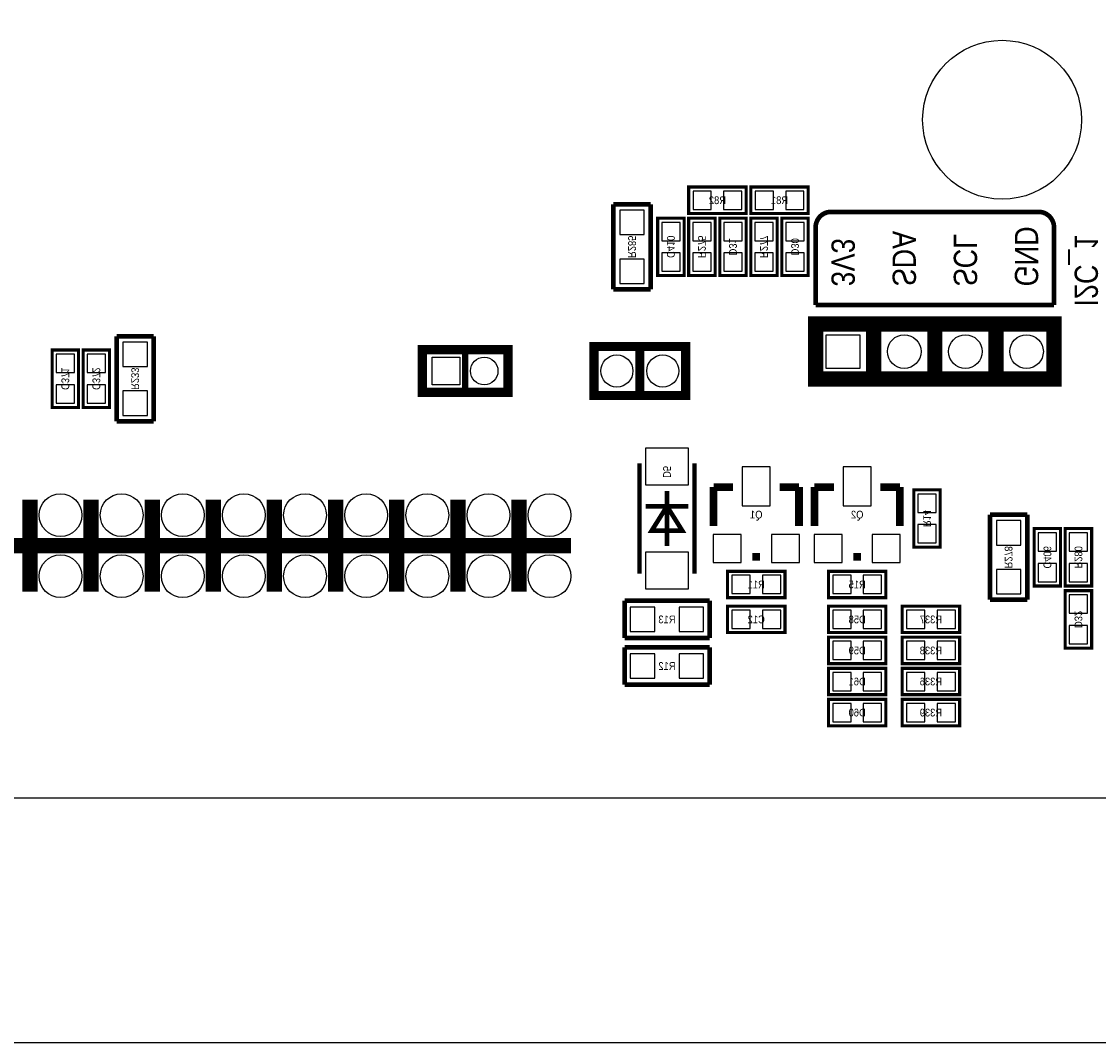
# Model space of a CAD drawing. Extents: x 0 to 150, y -8 to 98.
# Tile 3 of 13: x 42 to 77, y -8 to 25. Entities that reach past the tile are written whole.
import ezdxf
from ezdxf.enums import TextEntityAlignment as Align

# ---------------------------------------------------------------- set-up
doc = ezdxf.new("R2010")
doc.units = 0
for name, color, linetype in [('BG_OUTLINE', 92, 'CONTINUOUS'), ('BG_SILKSCREEN_BOTTOM', 52, 'CONTINUOUS'), ('PG_SILKSCREEN_BOTTOM', 150, 'CONTINUOUS'), ('PIN_BOTTOM', 253, 'CONTINUOUS'), ('RD_SILKSCREEN_BOTTOM', 80, 'CONTINUOUS')]:
    doc.layers.add(name, color=color, linetype=linetype)

msp = doc.modelspace()

# ---------------------------------------------------------------- linework, layer by layer
at = {"layer": 'BG_OUTLINE'}
msp.add_lwpolyline([(2.999994, 0), (146.99996, 0, 0.414214), (149.999954, 2.999994), (149.999954, 86.999826, 0.414214), (146.99996, 89.99982), (74.076052, 89.99982), (74.076052, 80.9498), (60.07608, 80.9498), (60.07608, 89.99982), (2.999994, 89.99982, 0.414214), (0, 86.999826), (0, 2.999994, 0.414214), (2.999994, 0), (2.999994, -1.999996), (0, -1.999996), (0, -5.999988, 0.414214), (1.999996, -7.999984), (147.999704, -7.999984, 0.414214), (149.9997, -5.999988), (149.9997, -1.999996), (146.999706, -1.999996), (146.999706, 0)], format="xyb", dxfattribs=at)
at = {"layer": 'BG_SILKSCREEN_BOTTOM', "const_width": 0.1524}
for points in [[(67.982084, 18.669, -0.414214), (68.490084, 19.177)], [(75.273916, 19.177, -0.414214), (75.781916, 18.669)]]:
    msp.add_lwpolyline(points, format="xyb", dxfattribs=at)
for points in [[(68.490084, 19.177), (75.273916, 19.177)], [(67.982084, 16.129), (67.982084, 18.669)], [(75.781916, 18.669), (75.781916, 16.129)], [(67.982084, 16.129), (75.781916, 16.129)]]:
    msp.add_lwpolyline(points, dxfattribs=at)
at = {"layer": 'PG_SILKSCREEN_BOTTOM'}
for points, const_width in [([(65.7098, 19.9898), (63.8302, 19.9898), (63.8302, 19.1262), (65.7098, 19.1262), (65.7098, 19.9898)], 0.1016), ([(67.7418, 19.9898), (65.8622, 19.9898), (65.8622, 19.1262), (67.7418, 19.1262), (67.7418, 19.9898)], 0.1016), ([(61.3664, 19.4183), (61.3664, 16.637)], 0.1524), ([(62.5856, 19.4183), (61.3664, 19.4183)], 0.1524), ([(62.5856, 16.637), (62.5856, 19.4183)], 0.1524), ([(63.6778, 17.0942), (63.6778, 18.9738), (62.8142, 18.9738), (62.8142, 17.0942), (63.6778, 17.0942)], 0.1016), ([(63.8302, 18.9738), (63.8302, 17.0942), (64.6938, 17.0942), (64.6938, 18.9738), (63.8302, 18.9738)], 0.1016), ([(64.8462, 18.9738), (64.8462, 17.0942), (65.7098, 17.0942), (65.7098, 18.9738), (64.8462, 18.9738)], 0.1016), ([(65.8622, 18.9738), (65.8622, 17.0942), (66.7258, 17.0942), (66.7258, 18.9738), (65.8622, 18.9738)], 0.1016), ([(66.8782, 18.9738), (66.8782, 17.0942), (67.7418, 17.0942), (67.7418, 18.9738), (66.8782, 18.9738)], 0.1016), ([(61.3664, 16.637), (62.5856, 16.637)], 0.1524), ([(68.282058, 13.705078), (75.781916, 13.705078), (75.781916, 15.504922), (67.982084, 15.504922), (67.982084, 13.705078), (68.282058, 13.705078)], 0.500126), ([(69.882004, 15.504922), (69.882004, 13.705078)], 0.500126), ([(71.882, 15.504922), (71.882, 13.705078)], 0.500126), ([(73.881996, 15.504922), (73.881996, 13.705078)], 0.500126), ([(45.1104, 15.1003), (45.1104, 12.319)], 0.1524), ([(46.3296, 15.1003), (45.1104, 15.1003)], 0.1524), ([(46.3296, 12.319), (46.3296, 15.1003)], 0.1524), ([(55.414926, 13.269976), (57.915048, 13.269976), (57.915048, 14.670024), (55.114952, 14.670024), (55.114952, 13.269976), (55.414926, 13.269976)], 0.299974), ([(63.529972, 14.7701), (60.729876, 14.7701), (60.729876, 13.1699), (63.730124, 13.1699), (63.730124, 14.7701), (63.529972, 14.7701)], 0.299974), ([(62.23, 14.7701), (62.23, 13.1699)], 0.299974), ([(43.8658, 12.7762), (43.8658, 14.6558), (43.0022, 14.6558), (43.0022, 12.7762), (43.8658, 12.7762)], 0.1016), ([(44.8818, 12.7762), (44.8818, 14.6558), (44.0182, 14.6558), (44.0182, 12.7762), (44.8818, 12.7762)], 0.1016), ([(56.515, 13.269976), (56.515, 14.670024)], 0.199898), ([(45.1104, 12.319), (46.3296, 12.319)], 0.1524), ([(62.219078, 10.944098), (62.219078, 7.343902)], 0.150114), ([(64.018922, 7.343902), (64.018922, 10.944098)], 0.150114), ([(65.278, 10.1727), (64.643, 10.1727)], 0.254), ([(64.643, 10.1727), (64.643, 8.9027)], 0.254), ([(66.802, 10.1727), (67.437, 10.1727)], 0.254), ([(67.437, 10.1727), (67.437, 8.9027)], 0.254), ([(68.58, 10.1727), (67.945, 10.1727)], 0.254), ([(67.945, 10.1727), (67.945, 8.9027)], 0.254), ([(70.104, 10.1727), (70.739, 10.1727)], 0.254), ([(70.739, 10.1727), (70.739, 8.9027)], 0.254), ([(42.277538, 9.755124), (42.277538, 6.754876)], 0.500126), ([(44.277534, 9.755124), (44.277534, 6.754876)], 0.500126), ([(46.27753, 9.755124), (46.27753, 6.754876)], 0.500126), ([(48.277526, 9.755124), (48.277526, 6.754876)], 0.500126), ([(50.277522, 9.755124), (50.277522, 6.754876)], 0.500126), ([(52.277518, 9.755124), (52.277518, 6.754876)], 0.500126), ([(54.277514, 9.755124), (54.277514, 6.754876)], 0.500126), ([(56.27751, 9.755124), (56.27751, 6.754876)], 0.500126), ([(58.277506, 9.755124), (58.277506, 6.754876)], 0.500126), ([(63.119, 8.244078), (63.119, 10.043922)], 0.150114), ([(71.1962, 10.0838), (71.1962, 8.2042), (72.0598, 8.2042), (72.0598, 10.0838), (71.1962, 10.0838)], 0.1016), ([(63.819024, 9.543796), (62.418976, 9.543796)], 0.150114), ([(63.119, 9.543796), (63.619126, 8.744204), (62.618874, 8.744204), (63.119, 9.543796)], 0.150114), ([(74.9046, 9.271), (73.6854, 9.271)], 0.1524), ([(73.6854, 9.271), (73.6854, 6.4897)], 0.1524), ([(74.9046, 6.4897), (74.9046, 9.271)], 0.1524), ([(75.1332, 8.8138), (75.1332, 6.9342), (75.9968, 6.9342), (75.9968, 8.8138), (75.1332, 8.8138)], 0.1016), ([(76.1492, 8.8138), (76.1492, 6.9342), (77.0128, 6.9342), (77.0128, 8.8138), (76.1492, 8.8138)], 0.1016), ([(59.977528, 8.255), (40.677592, 8.255)], 0.500126), ([(66.167, 7.8867), (65.913, 7.8867)], 0.254), ([(69.469, 7.8867), (69.215, 7.8867)], 0.254), ([(65.1002, 6.5532), (66.9798, 6.5532), (66.9798, 7.4168), (65.1002, 7.4168), (65.1002, 6.5532)], 0.1016), ([(70.2818, 7.4168), (68.4022, 7.4168), (68.4022, 6.5532), (70.2818, 6.5532), (70.2818, 7.4168)], 0.1016), ([(77.0128, 4.9022), (77.0128, 6.7818), (76.1492, 6.7818), (76.1492, 4.9022), (77.0128, 4.9022)], 0.1016), ([(64.516, 6.4516), (61.7347, 6.4516)], 0.1524), ([(61.7347, 6.4516), (61.7347, 5.2324)], 0.1524), ([(64.516, 5.2324), (64.516, 6.4516)], 0.1524), ([(73.6854, 6.4897), (74.9046, 6.4897)], 0.1524), ([(65.1002, 5.4102), (66.9798, 5.4102), (66.9798, 6.2738), (65.1002, 6.2738), (65.1002, 5.4102)], 0.1016), ([(70.2818, 6.2738), (68.4022, 6.2738), (68.4022, 5.4102), (70.2818, 5.4102), (70.2818, 6.2738)], 0.1016), ([(72.6948, 6.2738), (70.8152, 6.2738), (70.8152, 5.4102), (72.6948, 5.4102), (72.6948, 6.2738)], 0.1016), ([(61.7347, 5.2324), (64.516, 5.2324)], 0.1524), ([(70.2818, 5.2578), (68.4022, 5.2578), (68.4022, 4.3942), (70.2818, 4.3942), (70.2818, 5.2578)], 0.1016), ([(72.6948, 5.2578), (70.8152, 5.2578), (70.8152, 4.3942), (72.6948, 4.3942), (72.6948, 5.2578)], 0.1016), ([(64.516, 4.9276), (61.7347, 4.9276)], 0.1524), ([(61.7347, 4.9276), (61.7347, 3.7084)], 0.1524), ([(64.516, 3.7084), (64.516, 4.9276)], 0.1524), ([(70.2818, 4.2418), (68.4022, 4.2418), (68.4022, 3.3782), (70.2818, 3.3782), (70.2818, 4.2418)], 0.1016), ([(72.6948, 4.2418), (70.8152, 4.2418), (70.8152, 3.3782), (72.6948, 3.3782), (72.6948, 4.2418)], 0.1016), ([(61.7347, 3.7084), (64.516, 3.7084)], 0.1524), ([(70.2818, 3.2258), (68.4022, 3.2258), (68.4022, 2.3622), (70.2818, 2.3622), (70.2818, 3.2258)], 0.1016), ([(72.6948, 3.2258), (70.8152, 3.2258), (70.8152, 2.3622), (72.6948, 2.3622), (72.6948, 3.2258)], 0.1016)]:
    msp.add_lwpolyline(points, dxfattribs=dict(at, const_width=const_width))
at = {"layer": 'PIN_BOTTOM'}
for points in [[(64.569848, 19.25828), (64.569848, 19.85772), (63.970408, 19.85772), (63.970408, 19.25828)], [(65.569592, 19.25828), (65.569592, 19.85772), (64.970152, 19.85772), (64.970152, 19.25828)], [(66.601848, 19.25828), (66.601848, 19.85772), (66.002408, 19.85772), (66.002408, 19.25828)], [(67.601592, 19.25828), (67.601592, 19.85772), (67.002152, 19.85772), (67.002152, 19.25828)], [(62.37605, 19.23415), (61.57595, 19.23415), (61.57595, 18.43405), (62.37605, 18.43405)], [(62.94628, 18.234152), (63.54572, 18.234152), (63.54572, 18.833592), (62.94628, 18.833592)], [(64.56172, 18.833592), (63.96228, 18.833592), (63.96228, 18.234152), (64.56172, 18.234152)], [(65.57772, 18.833592), (64.97828, 18.833592), (64.97828, 18.234152), (65.57772, 18.234152)], [(66.59372, 18.833592), (65.99428, 18.833592), (65.99428, 18.234152), (66.59372, 18.234152)], [(67.60972, 18.833592), (67.01028, 18.833592), (67.01028, 18.234152), (67.60972, 18.234152)], [(62.37605, 17.63395), (61.57595, 17.63395), (61.57595, 16.83385), (62.37605, 16.83385)], [(62.94628, 17.234408), (63.54572, 17.234408), (63.54572, 17.833848), (62.94628, 17.833848)], [(64.56172, 17.833848), (63.96228, 17.833848), (63.96228, 17.234408), (64.56172, 17.234408)], [(65.57772, 17.833848), (64.97828, 17.833848), (64.97828, 17.234408), (65.57772, 17.234408)], [(66.59372, 17.833848), (65.99428, 17.833848), (65.99428, 17.234408), (66.59372, 17.234408)], [(67.60972, 17.833848), (67.01028, 17.833848), (67.01028, 17.234408), (67.60972, 17.234408)], [(68.331842, 14.054836), (68.331842, 15.15491), (69.431916, 15.15491), (69.431916, 14.054836)], [(46.12005, 14.91615), (45.31995, 14.91615), (45.31995, 14.11605), (46.12005, 14.11605)], [(43.13428, 13.916152), (43.73372, 13.916152), (43.73372, 14.515592), (43.13428, 14.515592)], [(44.15028, 13.916152), (44.74972, 13.916152), (44.74972, 14.515592), (44.15028, 14.515592)], [(55.439818, 13.519912), (55.439818, 14.419834), (56.33974, 14.419834), (56.33974, 13.519912)], [(43.13428, 12.916408), (43.73372, 12.916408), (43.73372, 13.515848), (43.13428, 13.515848)], [(44.15028, 12.916408), (44.74972, 12.916408), (44.74972, 13.515848), (44.15028, 13.515848)], [(46.12005, 13.31595), (45.31995, 13.31595), (45.31995, 12.51585), (46.12005, 12.51585)], [(62.418976, 10.244074), (63.819024, 10.244074), (63.819024, 11.44397), (62.418976, 11.44397)], [(66.4972, 9.5631), (66.4972, 10.8331), (65.5828, 10.8331), (65.5828, 9.5631)], [(69.7992, 9.5631), (69.7992, 10.8331), (68.8848, 10.8331), (68.8848, 9.5631)], [(71.92772, 9.943592), (71.32828, 9.943592), (71.32828, 9.344152), (71.92772, 9.344152)], [(71.92772, 8.943848), (71.32828, 8.943848), (71.32828, 8.344408), (71.92772, 8.344408)], [(73.89495, 8.27405), (74.69505, 8.27405), (74.69505, 9.07415), (73.89495, 9.07415)], [(65.5447, 7.7089), (65.5447, 8.6233), (64.6303, 8.6233), (64.6303, 7.7089)], [(67.4497, 7.7089), (67.4497, 8.6233), (66.5353, 8.6233), (66.5353, 7.7089)], [(68.8467, 7.7089), (68.8467, 8.6233), (67.9323, 8.6233), (67.9323, 7.7089)], [(70.7517, 7.7089), (70.7517, 8.6233), (69.8373, 8.6233), (69.8373, 7.7089)], [(75.86472, 8.673592), (75.26528, 8.673592), (75.26528, 8.074152), (75.86472, 8.074152)], [(76.88072, 8.673592), (76.28128, 8.673592), (76.28128, 8.074152), (76.88072, 8.074152)], [(62.418976, 6.84403), (63.819024, 6.84403), (63.819024, 8.043926), (62.418976, 8.043926)], [(73.89495, 6.67385), (74.69505, 6.67385), (74.69505, 7.47395), (73.89495, 7.47395)], [(75.86472, 7.673848), (75.26528, 7.673848), (75.26528, 7.074408), (75.86472, 7.074408)], [(76.88072, 7.673848), (76.28128, 7.673848), (76.28128, 7.074408), (76.88072, 7.074408)], [(65.240408, 7.28472), (65.240408, 6.68528), (65.839848, 6.68528), (65.839848, 7.28472)], [(66.240152, 7.28472), (66.240152, 6.68528), (66.839592, 6.68528), (66.839592, 7.28472)], [(69.141848, 6.68528), (69.141848, 7.28472), (68.542408, 7.28472), (68.542408, 6.68528)], [(70.141592, 6.68528), (70.141592, 7.28472), (69.542152, 7.28472), (69.542152, 6.68528)], [(76.28128, 6.042152), (76.88072, 6.042152), (76.88072, 6.641592), (76.28128, 6.641592)], [(61.91885, 6.24205), (61.91885, 5.44195), (62.71895, 5.44195), (62.71895, 6.24205)], [(63.51905, 6.24205), (63.51905, 5.44195), (64.31915, 5.44195), (64.31915, 6.24205)], [(65.240408, 6.14172), (65.240408, 5.54228), (65.839848, 5.54228), (65.839848, 6.14172)], [(66.240152, 6.14172), (66.240152, 5.54228), (66.839592, 5.54228), (66.839592, 6.14172)], [(69.141848, 5.54228), (69.141848, 6.14172), (68.542408, 6.14172), (68.542408, 5.54228)], [(70.141592, 5.54228), (70.141592, 6.14172), (69.542152, 6.14172), (69.542152, 5.54228)], [(71.554848, 5.54228), (71.554848, 6.14172), (70.955408, 6.14172), (70.955408, 5.54228)], [(72.554592, 5.54228), (72.554592, 6.14172), (71.955152, 6.14172), (71.955152, 5.54228)], [(76.28128, 5.042408), (76.88072, 5.042408), (76.88072, 5.641848), (76.28128, 5.641848)], [(69.141848, 4.52628), (69.141848, 5.12572), (68.542408, 5.12572), (68.542408, 4.52628)], [(70.141592, 4.52628), (70.141592, 5.12572), (69.542152, 5.12572), (69.542152, 4.52628)], [(71.554848, 4.52628), (71.554848, 5.12572), (70.955408, 5.12572), (70.955408, 4.52628)], [(72.554592, 4.52628), (72.554592, 5.12572), (71.955152, 5.12572), (71.955152, 4.52628)], [(61.91885, 4.71805), (61.91885, 3.91795), (62.71895, 3.91795), (62.71895, 4.71805)], [(63.51905, 4.71805), (63.51905, 3.91795), (64.31915, 3.91795), (64.31915, 4.71805)], [(69.141848, 3.51028), (69.141848, 4.10972), (68.542408, 4.10972), (68.542408, 3.51028)], [(70.141592, 3.51028), (70.141592, 4.10972), (69.542152, 4.10972), (69.542152, 3.51028)], [(71.554848, 3.51028), (71.554848, 4.10972), (70.955408, 4.10972), (70.955408, 3.51028)], [(72.554592, 3.51028), (72.554592, 4.10972), (71.955152, 4.10972), (71.955152, 3.51028)], [(69.141848, 2.49428), (69.141848, 3.09372), (68.542408, 3.09372), (68.542408, 2.49428)], [(70.141592, 2.49428), (70.141592, 3.09372), (69.542152, 3.09372), (69.542152, 2.49428)], [(71.554848, 2.49428), (71.554848, 3.09372), (70.955408, 3.09372), (70.955408, 2.49428)], [(72.554592, 2.49428), (72.554592, 3.09372), (71.955152, 3.09372), (71.955152, 2.49428)]]:
    msp.add_lwpolyline(points, close=True, dxfattribs=at)
for centre, radius in [((74.083672, 22.189694), 2.599944), ((70.882002, 14.605), 0.550037), ((72.881998, 14.605), 0.550037), ((74.881994, 14.605), 0.550037), ((61.479938, 13.97), 0.525018), ((62.980062, 13.97), 0.525018), ((57.140094, 13.97), 0.449961), ((43.277536, 9.254998), 0.700024), ((45.277532, 9.254998), 0.700024), ((47.277528, 9.254998), 0.700024), ((49.277524, 9.254998), 0.700024), ((51.27752, 9.254998), 0.700024), ((53.277516, 9.254998), 0.700024), ((55.277512, 9.254998), 0.700024), ((57.277508, 9.254998), 0.700024), ((59.277504, 9.254998), 0.700024), ((43.277536, 7.255002), 0.700024), ((45.277532, 7.255002), 0.700024), ((47.277528, 7.255002), 0.700024), ((49.277524, 7.255002), 0.700024), ((51.27752, 7.255002), 0.700024), ((53.277516, 7.255002), 0.700024), ((55.277512, 7.255002), 0.700024), ((57.277508, 7.255002), 0.700024), ((59.277504, 7.255002), 0.700024)]:
    msp.add_circle(centre, radius, dxfattribs=at)

# ---------------------------------------------------------------- texts
at = {"layer": 'BG_SILKSCREEN_BOTTOM', "text_generation_flag": 2, "width": 0.866667}
for s, p in [('SDA', (70.501002, 16.7386)), ('GND', (74.500994, 16.7386)), ('I2C_1', (76.454, 16.0782)), ('3V3', (68.501006, 16.7386)), ('SCL', (72.500998, 16.7386))]:
    msp.add_text(s, height=0.762, rotation=270, dxfattribs=at).set_placement(p)
at = {"layer": 'RD_SILKSCREEN_BOTTOM', "text_generation_flag": 2, "width": 0.9}
for s, p in [('R82', (64.77, 19.431)), ('R81', (66.802, 19.431)), ('Q1', (66.04, 9.144)), ('Q2', (69.342, 9.144)), ('R11', (66.04, 6.858)), ('R15', (69.342, 6.858)), ('R13', (63.119, 5.715)), ('C12', (66.04, 5.715)), ('D58', (69.342, 5.715)), ('R337', (71.755, 5.715)), ('D59', (69.342, 4.699)), ('R338', (71.755, 4.699)), ('R12', (63.119, 4.191)), ('D61', (69.342, 3.683)), ('R336', (71.755, 3.683)), ('D60', (69.342, 2.667)), ('R339', (71.755, 2.667))]:
    msp.add_text(s, height=0.254, dxfattribs=at).set_placement(p, align=Align.CENTER)
for s, p in [('R285', (61.849, 18.034254)), ('C410', (63.119, 18.034254)), ('R275', (64.135, 18.034254)), ('R277', (66.167, 18.034254)), ('D31', (65.151, 18.034254)), ('D30', (67.183, 18.034254)), ('C371', (43.307, 13.716254)), ('C372', (44.323, 13.716254)), ('R233', (45.593, 13.716254)), ('D5', (62.992, 10.668)), ('R14', (71.501, 9.144254)), ('R278', (74.168, 7.874254)), ('C406', (75.438, 7.874254)), ('R280', (76.454, 7.874254)), ('D32', (76.454, 5.842254))]:
    msp.add_text(s, height=0.254, rotation=270, dxfattribs=at).set_placement(p, align=Align.CENTER)

doc.saveas('drawing.dxf')
